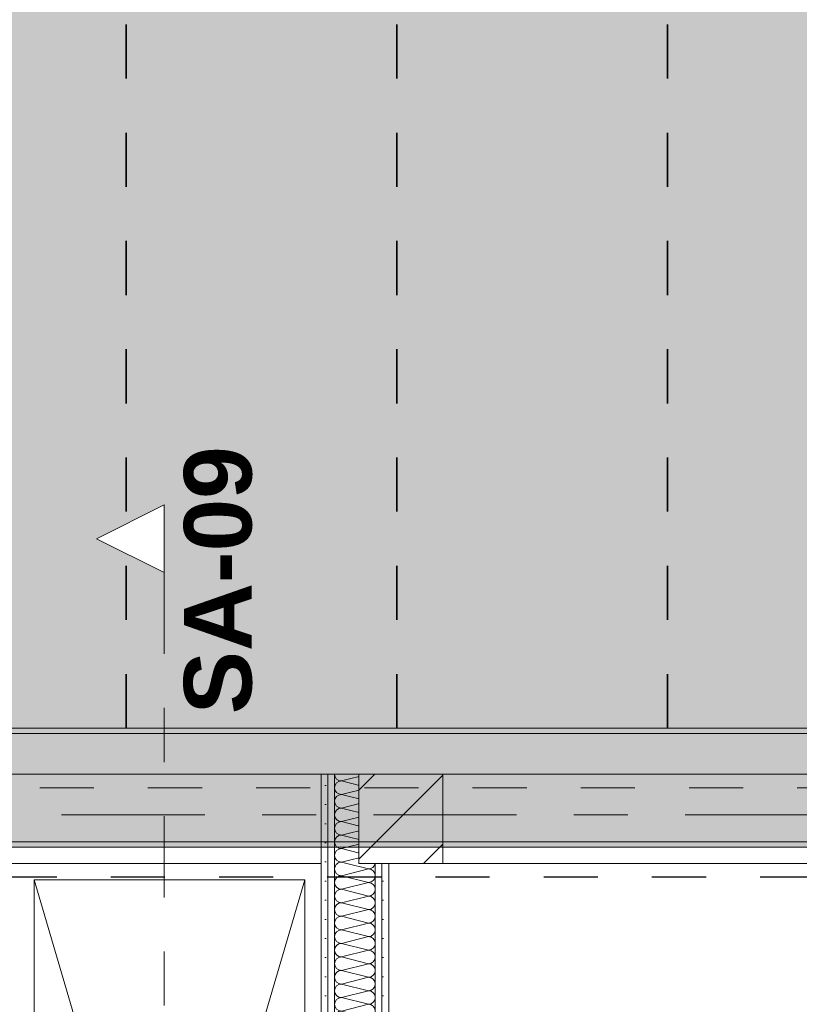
# Model space of a CAD drawing. Header units: metres. Extents: x -3.6 to 84.5, y -11 to 16.8.
# Tile 242 of 256: x 41.5 to 43, y 5.5 to 7.3. Entities that reach past the tile are written whole.
import ezdxf

# ---------------------------------------------------------------- set-up
doc = ezdxf.new("R2010")
doc.units = ezdxf.units.M
doc.header["$MEASUREMENT"] = 0
for name, pattern in [('Achse', [0.2, 0.1, -0.05, 0, -0.05]), ('Punktlinie weit', [0.06, 0.01, -0.05]), ('Schnittlinie', [0.3, 0.15, -0.075, 0, -0.075]), ('Strichlinie doppelt', [0.546806, 0.264583, -0.105833, 0.070556, -0.105833]), ('Strichlinie eng', [0.115, 0.075, -0.04]), ('Wipeout_Contour', [1, 0, -1])]:
    doc.linetypes.add(name, pattern=pattern)
for name, color, linetype in [('203 - Marker.Schnitt - Ausbaudetail SA', 7, 'Continuous'), ('301 - Elemente.Linie', 7, 'Continuous'), ('451 - Universal.Achsen Raster', 7, 'Continuous'), ('605 - Struktur.Wand Innen', 7, 'Continuous'), ('608 - Struktur.Träger', 7, 'Continuous'), ('701 - Einrichtung.Möbel', 7, 'Continuous'), ('Neubau_302 - Elemente.Schraffur', 7, 'Continuous'), ('Neubau_605 - Struktur.Wand Innen', 7, 'Continuous'), ('Neubau_606 - Struktur.Wand Innen Ausbau', 7, 'Continuous'), ('Neubau_651 - Abdeckung.Decke abgehängt_ bekleidet', 7, 'Continuous'), ('Neubau_653 - Abdeckung.TB Verkofferung', 7, 'Continuous')]:
    doc.layers.add(name, color=color, linetype=linetype)
doc.styles.add('ERSTELLTER_STIL_1', font='txt')
pattern_1 = [(45, (0, 0), (-0.01767767, 0.01767767), [0, -0.025])]

# ---------------------------------------------------------------- blocks, each defined once
blk = doc.blocks.new('*X3')
at = {"layer": 'Neubau_606 - Struktur.Wand Innen Ausbau', "color": 7, "linetype": 'Continuous', "lineweight": 5}
for p, q in [((42.1875, 5.925), (42.1375, 5.9125)), ((42.1875, 5.9), (42.1375, 5.9125)), ((42.1875, 5.9), (42.1375, 5.8875)), ((42.1875, 5.875), (42.1375, 5.8875)), ((42.1875, 5.875), (42.1375, 5.8625)), ((42.1875, 5.85), (42.1375, 5.8625)), ((42.1875, 5.85), (42.1375, 5.8375)), ((42.1875, 5.825), (42.1375, 5.8375)), ((42.1875, 5.825), (42.1375, 5.8125)), ((42.1875, 5.8), (42.1375, 5.8125)), ((42.1875, 5.8), (42.1375, 5.7875)), ((42.1875, 5.775), (42.1375, 5.7875)), ((42.1875, 5.775), (42.1375, 5.7625)), ((42.1475, 5.76), (42.1375, 5.7625))]:
    blk.add_line(p, q, dxfattribs=at)
for centre, start, end in [((42.1375, 5.925), 180, 270), ((42.1375, 5.9), 90, 180), ((42.1875, 5.9125), 0, 90), ((42.1875, 5.9125), 270, 0), ((42.1375, 5.9), 180, 270), ((42.1875, 5.8875), 0, 90), ((42.1375, 5.875), 90, 180), ((42.1375, 5.875), 180, 270), ((42.1875, 5.8875), 270, 0), ((42.1875, 5.8625), 0, 90), ((42.1375, 5.85), 90, 180), ((42.1875, 5.8625), 270, 0), ((42.1375, 5.85), 180, 270), ((42.1875, 5.8375), 0, 90), ((42.1375, 5.825), 90, 180), ((42.1375, 5.825), 180, 270), ((42.1875, 5.8375), 270, 0), ((42.1875, 5.8125), 0, 90), ((42.1375, 5.8), 90, 180), ((42.1875, 5.8125), 270, 0), ((42.1375, 5.8), 180, 270), ((42.1375, 5.775), 90, 180), ((42.1875, 5.7875), 0, 90), ((42.1875, 5.7875), 270, 0), ((42.1375, 5.775), 180, 270), ((42.1875, 5.7625), 0, 90), ((42.1375, 5.75), 90, 126.8699), ((42.1875, 5.7625), 348.4631, 0)]:
    blk.add_arc(centre, 0.0125, start, end, dxfattribs=at)
blk = doc.blocks.new('*X5')
at = {"layer": 'Neubau_606 - Struktur.Wand Innen Ausbau', "color": 7, "linetype": 'Continuous', "lineweight": 5}
for p, q in [((42.1875, 5.75), (42.1375, 5.7375)), ((42.1875, 5.75), (42.1475, 5.76)), ((42.1875, 5.725), (42.1375, 5.7375)), ((42.1875, 5.725), (42.1375, 5.7125)), ((42.1875, 5.7), (42.1375, 5.7125)), ((42.1875, 5.7), (42.1375, 5.6875)), ((42.1875, 5.675), (42.1375, 5.6875)), ((42.1875, 5.675), (42.1375, 5.6625)), ((42.1875, 5.65), (42.1375, 5.6625)), ((42.1875, 5.65), (42.1375, 5.6375)), ((42.1875, 5.625), (42.1375, 5.6375)), ((42.1875, 5.625), (42.1375, 5.6125)), ((42.1875, 5.6), (42.1375, 5.6125)), ((42.1875, 5.6), (42.1375, 5.5875)), ((42.1875, 5.575), (42.1375, 5.5875)), ((42.1875, 5.575), (42.1375, 5.5625)), ((42.1875, 5.55), (42.1375, 5.5625)), ((42.1875, 5.55), (42.1375, 5.5375)), ((42.1875, 5.525), (42.1375, 5.5375)), ((42.1875, 5.525), (42.1375, 5.5125)), ((42.1875, 5.5), (42.1375, 5.5125)), ((42.1875, 5.5), (42.1375, 5.4875)), ((42.1875, 5.475), (42.1375, 5.4875)), ((42.1875, 5.475), (42.1375, 5.4625)), ((42.1875, 5.45), (42.1375, 5.4625)), ((42.1875, 5.45), (42.1375, 5.4375)), ((42.1875, 5.425), (42.1375, 5.4375)), ((42.1875, 5.425), (42.1375, 5.4125)), ((42.1875, 5.4), (42.1375, 5.4125)), ((42.1875, 5.4), (42.1375, 5.3875)), ((42.1875, 5.375), (42.1375, 5.3875)), ((42.1875, 5.375), (42.1375, 5.3625)), ((42.1875, 5.35), (42.1375, 5.3625)), ((42.1875, 5.35), (42.1375, 5.3375)), ((42.1875, 5.325), (42.1375, 5.3375)), ((42.1875, 5.325), (42.1375, 5.3125)), ((42.1875, 5.3), (42.1375, 5.3125)), ((42.1875, 5.3), (42.1375, 5.2875)), ((42.1875, 5.275), (42.1375, 5.2875)), ((42.1875, 5.275), (42.1375, 5.2625)), ((42.1875, 5.25), (42.1375, 5.2625)), ((42.1875, 5.25), (42.1375, 5.2375)), ((42.1875, 5.225), (42.1375, 5.2375)), ((42.1875, 5.225), (42.1375, 5.2125)), ((42.1875, 5.2), (42.1375, 5.2125)), ((42.1875, 5.2), (42.1375, 5.1875)), ((42.1676, 5.18), (42.1375, 5.1875))]:
    blk.add_line(p, q, dxfattribs=at)
for centre, start, end in [((42.1375, 5.75), 126.8699, 180), ((42.1375, 5.75), 180, 270), ((42.1875, 5.7625), 270, 348.463), ((42.1875, 5.7375), 0, 90), ((42.1375, 5.725), 90, 180), ((42.1875, 5.7375), 270, 0), ((42.1375, 5.725), 180, 270), ((42.1375, 5.7), 90, 180), ((42.1875, 5.7125), 0, 90), ((42.1875, 5.7125), 270, 0), ((42.1375, 5.7), 180, 270), ((42.1875, 5.6875), 0, 90), ((42.1375, 5.675), 90, 180), ((42.1375, 5.675), 180, 270), ((42.1875, 5.6875), 270, 0), ((42.1875, 5.6625), 0, 90), ((42.1375, 5.65), 90, 180), ((42.1875, 5.6625), 270, 0), ((42.1375, 5.65), 180, 270), ((42.1875, 5.6375), 0, 90), ((42.1375, 5.625), 90, 180), ((42.1375, 5.625), 180, 270), ((42.1875, 5.6375), 270, 0), ((42.1875, 5.6125), 0, 90), ((42.1375, 5.6), 90, 180), ((42.1875, 5.6125), 270, 0), ((42.1375, 5.6), 180, 270), ((42.1375, 5.575), 90, 180), ((42.1875, 5.5875), 0, 90), ((42.1875, 5.5875), 270, 0), ((42.1375, 5.575), 180, 270), ((42.1875, 5.5625), 0, 90), ((42.1375, 5.55), 90, 180), ((42.1375, 5.55), 180, 270), ((42.1875, 5.5625), 270, 0), ((42.1875, 5.5375), 0, 90), ((42.1375, 5.525), 90, 180), ((42.1875, 5.5375), 270, 0), ((42.1375, 5.525), 180, 270), ((42.1375, 5.5), 90, 180), ((42.1875, 5.5125), 0, 90), ((42.1875, 5.5125), 270, 0), ((42.1375, 5.5), 180, 270), ((42.1875, 5.4875), 0, 90), ((42.1375, 5.475), 90, 180), ((42.1375, 5.475), 180, 270), ((42.1875, 5.4875), 270, 0), ((42.1875, 5.4625), 0, 90), ((42.1375, 5.45), 90, 180), ((42.1875, 5.4625), 270, 0), ((42.1375, 5.45), 180, 270), ((42.1875, 5.4375), 0, 90), ((42.1375, 5.425), 90, 180), ((42.1375, 5.425), 180, 270), ((42.1875, 5.4375), 270, 0), ((42.1875, 5.4125), 0, 90), ((42.1375, 5.4), 90, 180), ((42.1875, 5.4125), 270, 0), ((42.1375, 5.4), 180, 270), ((42.1375, 5.375), 90, 180), ((42.1875, 5.3875), 0, 90), ((42.1875, 5.3875), 270, 0), ((42.1375, 5.375), 180, 270), ((42.1875, 5.3625), 0, 90), ((42.1375, 5.35), 90, 180), ((42.1375, 5.35), 180, 270), ((42.1875, 5.3625), 270, 0), ((42.1875, 5.3375), 0, 90), ((42.1375, 5.325), 90, 180), ((42.1875, 5.3375), 270, 0), ((42.1375, 5.325), 180, 270), ((42.1375, 5.3), 90, 180), ((42.1875, 5.3125), 0, 90), ((42.1875, 5.3125), 270, 0), ((42.1375, 5.3), 180, 270), ((42.1875, 5.2875), 0, 90), ((42.1375, 5.275), 90, 180), ((42.1375, 5.275), 180, 270), ((42.1875, 5.2875), 270, 0), ((42.1875, 5.2625), 0, 90), ((42.1375, 5.25), 90, 180), ((42.1875, 5.2625), 270, 0), ((42.1375, 5.25), 180, 270), ((42.1875, 5.2375), 0, 90), ((42.1375, 5.225), 90, 180), ((42.1375, 5.225), 180, 270), ((42.1875, 5.2375), 270, 0), ((42.1875, 5.2125), 0, 90), ((42.1375, 5.2), 90, 180), ((42.1875, 5.2125), 270, 0), ((42.1375, 5.2), 180, 270), ((42.1375, 5.175), 90, 156.5104), ((42.1875, 5.1875), 0, 90), ((42.1875, 5.1875), 323.0283, 0)]:
    blk.add_arc(centre, 0.0125, start, end, dxfattribs=at)

msp = doc.modelspace()

# ---------------------------------------------------------------- hatches: boundary and pattern name
at = {"layer": '608 - Struktur.Träger', "linetype": 'Continuous', "lineweight": 0, "true_color": 0x000000}
h = msp.add_hatch(dxfattribs=at)
h.set_pattern_fill('Gips_0001', color=18, style=0, pattern_type=2)
h.set_pattern_definition(pattern_1)
h.paths.add_polyline_path([(40.29, 6.01), (40.29, 6), (47.17, 6), (47.17, 6.01)])
at = {"layer": 'Neubau_606 - Struktur.Wand Innen Ausbau', "linetype": 'Continuous', "lineweight": 0, "true_color": 0x000000}
h = msp.add_hatch(dxfattribs=at)
h.set_pattern_fill('Gips_0001', color=18, style=0, pattern_type=2)
h.set_pattern_definition(pattern_1)
h.paths.add_polyline_path([(42.1, 5.925), (42.1, 5.76), (42.1125, 5.76), (42.1125, 5.925)])
h = msp.add_hatch(dxfattribs=at)
h.set_pattern_fill('Gips_0001', color=18, style=0, pattern_type=2)
h.set_pattern_definition(pattern_1)
h.paths.add_polyline_path([(42.1125, 5.925), (42.1125, 5.76), (42.125, 5.76), (42.125, 5.925)])
h = msp.add_hatch(dxfattribs=at)
h.set_pattern_fill('Gips_0001', color=18, style=0, pattern_type=2)
h.set_pattern_definition(pattern_1)
h.paths.add_polyline_path([(42.2, 5.925), (42.2, 5.76), (42.2125, 5.76), (42.2125, 5.925)])
h = msp.add_hatch(dxfattribs=at)
h.set_pattern_fill('Gips_0001', color=18, style=0, pattern_type=2)
h.set_pattern_definition(pattern_1)
h.paths.add_polyline_path([(42.2125, 5.925), (42.2125, 5.76), (42.225, 5.76), (42.225, 5.925)])
h = msp.add_hatch(dxfattribs=at)
h.set_pattern_fill('Gips_0001', color=18, style=0, pattern_type=2)
h.set_pattern_definition(pattern_1)
h.paths.add_polyline_path([(42.1, 5.76), (42.1, 5.18), (42.1125, 5.18), (42.1125, 5.76)])
h = msp.add_hatch(dxfattribs=at)
h.set_pattern_fill('Gips_0001', color=18, style=0, pattern_type=2)
h.set_pattern_definition(pattern_1)
h.paths.add_polyline_path([(42.1125, 5.76), (42.1125, 5.18), (42.125, 5.18), (42.125, 5.76)])
h = msp.add_hatch(dxfattribs=at)
h.set_pattern_fill('Gips_0001', color=18, style=0, pattern_type=2)
h.set_pattern_definition(pattern_1)
h.paths.add_polyline_path([(42.2, 5.18), (42.2125, 5.18), (42.2125, 5.76), (42.2, 5.76)])
h = msp.add_hatch(dxfattribs=at)
h.set_pattern_fill('Gips_0001', color=18, style=0, pattern_type=2)
h.set_pattern_definition(pattern_1)
h.paths.add_polyline_path([(42.2125, 5.76), (42.2125, 5.18), (42.225, 5.18), (42.225, 5.76)])
at = {"layer": 'Neubau_651 - Abdeckung.Decke abgehängt_ bekleidet', "linetype": 'Continuous', "lineweight": 13, "true_color": 0xffbfbf}
h = msp.add_hatch(dxfattribs=at)
h.set_pattern_fill('sechseckig_0001', color=254, style=0, pattern_type=2)
h.set_pattern_definition([(90, (0, 0), (-0.12990375, 0), [0.075, -0.15]), (90, (-0.06495, 0.1125), (-0.12990375, 0), [0.075, -0.15]), (150, (5e-18, 0.075), (0.06495188, 0.11249995), [0.075, -0.15]), (150, (-0.1299, 0.075), (0.06495188, 0.11249995), [0.075, -0.15]), (210, (0, 0), (-0.06495187, 0.11249995), [0.075, -0.15]), (210, (-0.1299, 8e-18), (-0.06495187, 0.11249995), [0.075, -0.15])])
h.paths.add_polyline_path([(19.49, 6.01), (43.335, 6.01), (43.335, 7.965), (43.335, 8.09), (19.49, 8.09)])
h.paths.add_polyline_path([(39.04, 7.39), (39.74, 7.39), (39.74, 6.71), (39.04, 6.71)], flags=0)
h.paths.add_polyline_path([(33.34, 7.39), (34.04, 7.39), (34.04, 6.71), (33.34, 6.71)], flags=0)
h.paths.add_polyline_path([(27.64, 7.39), (28.34, 7.39), (28.34, 6.71), (27.64, 6.71)], flags=0)
h.paths.add_polyline_path([(21.94, 7.39), (22.64, 7.39), (22.64, 6.71), (21.94, 6.71)], flags=0)

# ---------------------------------------------------------------- linework, layer by layer
at = {"layer": '605 - Struktur.Wand Innen', "color": 7, "linetype": 'Continuous', "lineweight": 13}
for p, q in [((42.1125, 5.925), (42.1, 5.925)), ((42.125, 5.925), (42.1125, 5.925)), ((42.2, 5.925), (42.125, 5.925)), ((42.2125, 5.925), (42.2, 5.925)), ((42.225, 5.925), (42.2125, 5.925))]:
    msp.add_line(p, q, dxfattribs=at)
at = {"layer": '608 - Struktur.Träger', "color": 7, "linetype": 'Continuous', "lineweight": 13}
for p, q in [((0.38, 6.01), (61.88, 6.01)), ((47.17, 6), (40.29, 6))]:
    msp.add_line(p, q, dxfattribs=at)
at = {"layer": '608 - Struktur.Träger', "color": 7, "linetype": 'Continuous', "lineweight": 5}
msp.add_line((47.17, 6.01), (40.29, 6.01), dxfattribs=at)
at = {"layer": 'Neubau_605 - Struktur.Wand Innen', "color": 1, "linetype": 'Continuous', "lineweight": 5}
for p, q in [((42.1, 5.925), (42.1, 5.76)), ((42.1125, 5.76), (42.1125, 5.925)), ((42.125, 5.76), (42.125, 5.925)), ((42.2, 5.76), (42.2, 5.925)), ((42.2125, 5.76), (42.2125, 5.925)), ((42.225, 5.76), (42.225, 5.925))]:
    msp.add_line(p, q, dxfattribs=at)
at = {"layer": 'Neubau_606 - Struktur.Wand Innen Ausbau', "color": 1, "linetype": 'Continuous', "lineweight": 5}
for p, q in [((42.1125, 5.76), (42.1125, 5.18)), ((42.125, 5.76), (42.125, 5.18)), ((42.2, 5.18), (42.2, 5.76)), ((42.2125, 5.18), (42.2125, 5.76))]:
    msp.add_line(p, q, dxfattribs=at)
at = {"layer": 'Neubau_606 - Struktur.Wand Innen Ausbau', "color": 1, "linetype": 'Continuous', "lineweight": 5, "flags": 128}
for points in [[(42.1, 5.76), (42.1, 5.18)], [(42.225, 5.18), (42.225, 5.76)]]:
    msp.add_lwpolyline(points, dxfattribs=at)
at = {"layer": 'Neubau_651 - Abdeckung.Decke abgehängt_ bekleidet', "color": 1, "linetype": 'Achse', "lineweight": 35}
for p, q in [((41.74, 6.01), (41.74, 8.09)), ((42.24, 6.01), (42.24, 8.09)), ((42.74, 6.01), (42.74, 8.09))]:
    msp.add_line(p, q, dxfattribs=at)
at = {"layer": 'Neubau_651 - Abdeckung.Decke abgehängt_ bekleidet', "color": 1, "linetype": 'Punktlinie weit', "lineweight": 13, "flags": 128}
msp.add_lwpolyline([(19.49, 6.01), (43.335, 6.01), (43.335, 7.965), (43.335, 8.09), (19.49, 8.09)], close=True, dxfattribs=at)
at = {"layer": 'Neubau_653 - Abdeckung.TB Verkofferung', "color": 1, "linetype": 'Continuous', "lineweight": 9}
for p, q in [((40.375, 5.76), (42.1, 5.76)), ((42.1, 5.19), (42.1, 5.76)), ((42.225, 5.76), (44.37, 5.76)), ((42.225, 5.0505), (42.225, 5.76))]:
    msp.add_line(p, q, dxfattribs=at)

# ---------------------------------------------------------------- block references
at = {"layer": 'Neubau_606 - Struktur.Wand Innen Ausbau', "color": 1, "lineweight": 13}
for name in ['*X3', '*X5']:
    msp.add_blockref(name, (0, 0), dxfattribs=at)

# ---------------------------------------------------------------- texts
at = {"layer": '203 - Marker.Schnitt - Ausbaudetail SA', "color": 7, "lineweight": 13, "insert": (41.9733, 6.0359), "char_height": 0.125, "attachment_point": 7, "rotation": 90, "style": 'ERSTELLTER_STIL_1'}
msp.add_mtext('\\A1;{\\pql;\\pt0;\\fArial|b1|i0|c0|p38;SA-09}', dxfattribs=at)

# ---------------------------------------------------------------- wipeouts: each hides what was drawn before it
at = {"color": 254, "linetype": 'Wipeout_Contour', "lineweight": 0, "ltscale": 168.466791}
msp.add_wipeout([(41.57, 5.73), (42.07, 5.73), (42.07, 4.03), (41.57, 4.03)], dxfattribs=at).dxf.layer = '701 - Einrichtung.Möbel'

# ---------------------------------------------------------------- next in the draw order: linework, layer by layer
at = {"layer": '301 - Elemente.Linie', "color": 1, "linetype": 'Strichlinie eng', "lineweight": 25, "flags": 128}
msp.add_lwpolyline([(40.3114, 5.7353), (47.17, 5.7353)], dxfattribs=at)
at = {"layer": '701 - Einrichtung.Möbel', "color": 7, "linetype": 'Continuous', "lineweight": 5}
for p, q in [((41.57, 4.03), (42.07, 5.73)), ((42.07, 4.03), (41.57, 5.73))]:
    msp.add_line(p, q, dxfattribs=at)
at = {"layer": '701 - Einrichtung.Möbel', "color": 7, "linetype": 'Continuous', "lineweight": 9, "flags": 128}
msp.add_lwpolyline([(41.57, 5.73), (42.07, 5.73), (42.07, 4.03), (41.57, 4.03)], close=True, dxfattribs=at)

# ---------------------------------------------------------------- next in the draw order: wipeouts: each hides what was drawn before it
at = {"color": 254, "linetype": 'Wipeout_Contour', "lineweight": 0, "ltscale": 166.603957}
msp.add_wipeout([(42.1, 5.925), (40.375, 5.925), (40.375, 5.76), (42.1, 5.76)], dxfattribs=at).dxf.layer = '605 - Struktur.Wand Innen'
at = {"color": 254, "linetype": 'Wipeout_Contour', "lineweight": 0, "ltscale": 174.765288}
msp.add_wipeout([(44.37, 5.925), (42.225, 5.925), (42.225, 5.76), (44.37, 5.76)], dxfattribs=at).dxf.layer = '605 - Struktur.Wand Innen'

# ---------------------------------------------------------------- next in the draw order: linework, layer by layer
at = {"layer": '203 - Marker.Schnitt - Ausbaudetail SA', "color": 7, "linetype": 'Schnittlinie', "lineweight": 13}
msp.add_line((41.81, 6.2975), (41.81, 4.763), dxfattribs=at)
at = {"layer": '605 - Struktur.Wand Innen', "color": 7, "linetype": 'Continuous', "lineweight": 13, "flags": 128}
for points in [[(43.535, 5.925), (40.29, 5.925)], [(40.375, 5.76), (42.1, 5.76)], [(42.225, 5.76), (43.535, 5.76)]]:
    msp.add_lwpolyline(points, dxfattribs=at)
at = {"layer": 'Neubau_605 - Struktur.Wand Innen', "color": 1, "linetype": 'Continuous', "lineweight": 5}
for p, q in [((42.1, 5.925), (42.1, 5.76)), ((42.225, 5.76), (42.225, 5.925))]:
    msp.add_line(p, q, dxfattribs=at)

# ---------------------------------------------------------------- next in the draw order: wipeouts: each hides what was drawn before it
at = {"color": 254, "linetype": 'Wipeout_Contour', "lineweight": 0, "ltscale": 126.259943}
msp.add_wipeout([(41.81, 6.4225), (41.685, 6.36), (41.81, 6.2975)], dxfattribs=at).dxf.layer = '203 - Marker.Schnitt - Ausbaudetail SA'
at = {"color": 254, "linetype": 'Wipeout_Contour', "lineweight": 0, "ltscale": 170.611326}
msp.add_wipeout([(42.17, 5.925), (42.325, 5.925), (42.325, 5.76), (42.17, 5.76)], dxfattribs=at).dxf.layer = 'Neubau_302 - Elemente.Schraffur'

# ---------------------------------------------------------------- next in the draw order: hatches: boundary and pattern name
at = {"layer": '608 - Struktur.Träger', "linetype": 'Continuous', "lineweight": 0, "true_color": 0x000000}
h = msp.add_hatch(dxfattribs=at)
h.set_pattern_fill('Beton__Stahlbeton_0001', color=18, style=0, pattern_type=2)
h.set_pattern_definition([(45, (0, 0), (-0.08485281, 0.08485281), []), (45, (-0.04243, 0.04243), (-0.08485281, 0.08485281), [0.09, -0.03])])
h.paths.add_polyline_path([(0.69, 6), (0.38, 6), (0.38, 5.8), (0.69, 5.8), (7.57, 5.8), (7.89, 5.8), (11.17, 5.8), (11.49, 5.8), (18.37, 5.8), (18.69, 5.8), (22.06, 5.8), (22.19, 5.8), (25.57, 5.8), (25.89, 5.8), (32.77, 5.8), (33.09, 5.8), (36.465, 5.8), (36.605, 5.8), (39.97, 5.8), (40.29, 5.8), (47.17, 5.8), (47.49, 5.8), (50.85, 5.8), (51.02, 5.8), (54.37, 5.8), (54.69, 5.8), (58.07, 5.8), (58.205, 5.8), (61.57, 5.8), (61.88, 5.8), (61.88, 6), (61.57, 6), (54.69, 6), (54.37, 6), (50.9625, 6), (50.8975, 6), (47.49, 6), (47.17, 6), (40.29, 6), (39.97, 6), (33.09, 6), (25.57, 6), (18.69, 6), (18.37, 6), (14.945, 6), (14.88, 6), (11.49, 6), (11.17, 6), (7.89, 6), (7.57, 6)])
h = msp.add_hatch(dxfattribs=at)
h.set_pattern_fill('Gips_0001', color=18, style=0, pattern_type=2)
h.set_pattern_definition(pattern_1)
h.paths.add_polyline_path([(40.29, 5.79), (47.17, 5.79), (47.17, 5.8), (40.29, 5.8)])
at = {"layer": 'Neubau_302 - Elemente.Schraffur', "linetype": 'Continuous', "lineweight": 5}
h = msp.add_hatch(dxfattribs=at)
h.set_pattern_fill('MW_Ziegel_0001', style=0, pattern_type=2)
h.set_pattern_definition([(45, (0, 0), (-0.0636396, 0.0636396), [])])
h.paths.add_polyline_path([(42.17, 5.925), (42.325, 5.925), (42.325, 5.76), (42.17, 5.76)])

# ---------------------------------------------------------------- next in the draw order: linework, layer by layer
at = {"layer": '203 - Marker.Schnitt - Ausbaudetail SA', "color": 7, "linetype": 'Continuous', "lineweight": 13, "flags": 128}
msp.add_lwpolyline([(41.81, 6.4225), (41.81, 6.2975), (41.685, 6.36)], close=True, dxfattribs=at)
at = {"layer": '451 - Universal.Achsen Raster', "color": 160, "linetype": 'Strichlinie doppelt', "lineweight": 9, "true_color": 0x3232ff}
msp.add_line((64.935, 5.85), (-3.175, 5.85), dxfattribs=at)
at = {"layer": '608 - Struktur.Träger', "color": 7, "linetype": 'Achse', "lineweight": 9}
msp.add_line((0.38, 5.9), (61.88, 5.9), dxfattribs=at)
at = {"layer": '608 - Struktur.Träger', "color": 7, "linetype": 'Continuous', "lineweight": 13}
msp.add_line((0.38, 5.79), (61.88, 5.79), dxfattribs=at)
at = {"layer": '608 - Struktur.Träger', "color": 7, "linetype": 'Continuous', "lineweight": 5}
msp.add_line((47.17, 5.79), (40.29, 5.79), dxfattribs=at)
at = {"layer": '608 - Struktur.Träger', "color": 7, "linetype": 'Continuous', "lineweight": 13, "flags": 128}
msp.add_lwpolyline([(50.85, 5.8), (47.49, 5.8), (47.17, 5.8), (40.29, 5.8), (39.97, 5.8), (36.605, 5.8), (36.465, 5.8), (33.09, 5.8), (32.77, 5.8), (25.89, 5.8), (25.57, 5.8), (22.19, 5.8), (22.06, 5.8), (18.69, 5.8), (18.37, 5.8), (11.49, 5.8), (11.17, 5.8), (7.89, 5.8), (7.57, 5.8), (0.69, 5.8), (0.38, 5.8)], dxfattribs=at)
at = {"layer": 'Neubau_302 - Elemente.Schraffur', "color": 1, "linetype": 'Continuous', "lineweight": 9, "flags": 128}
msp.add_lwpolyline([(42.17, 5.925), (42.325, 5.925), (42.325, 5.76), (42.17, 5.76)], close=True, dxfattribs=at)

doc.saveas('drawing.dxf')
